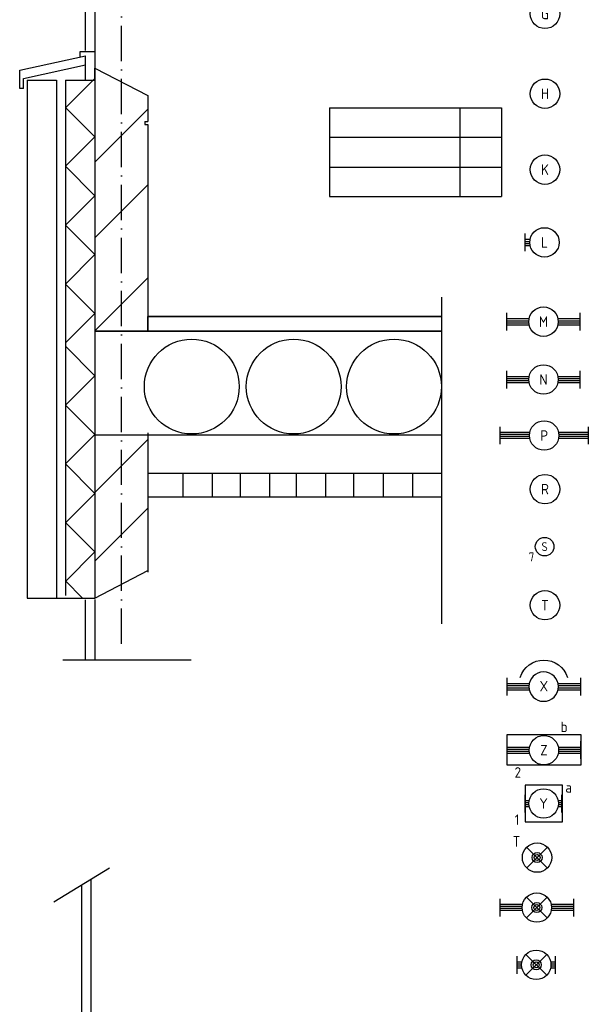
# Model space of a CAD drawing. Header units: millimetres. Extents: x 84333 to 240712, y -2244 to 84291.
# Tile 62 of 87: x 195840 to 205496, y 8652 to 25375. Entities that reach past the tile are written whole.
import ezdxf
from ezdxf.enums import TextEntityAlignment as Align

# ---------------------------------------------------------------- set-up
doc = ezdxf.new("R2010")
doc.units = ezdxf.units.MM
doc.header["$LTSCALE"] = 100
doc.linetypes.add('DASHDOT', pattern=[9, 6, -1.5, 0, -1.5])
doc.layers.get('0').update_dxf_attribs({"linetype": 'CONTINUOUS'})
for name, color, linetype in [('71', 2, 'CONTINUOUS'), ('AFDELING', 4, 'CONTINUOUS'), ('AL$7----_STRAMIEN', 1, 'DASHDOT'), ('BL$4----', 7, 'CONTINUOUS'), ('BOUW', 8, 'CONTINUOUS'), ('EB63101-_ATTRIB', 2, 'CONTINUOUS'), ('EB63501-_ATTRIB', 2, 'CONTINUOUS'), ('EL63101-_LICHT-ARM', 3, 'CONTINUOUS'), ('EL63101-LICHT-ARM', 3, 'CONTINUOUS'), ('EL63501-_NOODVRL-ARM', 3, 'CONTINUOUS'), ('EL6441--_DATACOM', 3, 'CONTINUOUS'), ('LIJN025', 10, 'CONTINUOUS')]:
    doc.layers.add(name, color=color, linetype=linetype)
doc.styles.add('1_8', font='ISO', dxfattribs={"height": 1.8})
doc.styles.add('TECHNIC', font='technic_.ttf')

# ---------------------------------------------------------------- blocks, each defined once
blk = doc.blocks.new('ES3G10')
for p, q in [((-3.25, -1.5), (-3.25, 1.5)), ((-3.25, 0.52), (-2.44, 0.52)), ((-3.25, 0.17), (-2.49, 0.17)), ((-3.25, -0.17), (-2.49, -0.17)), ((-3.25, -0.52), (-2.44, -0.52))]:
    blk.add_line(p, q)
blk.add_circle((0, 0), 2.5)
at = {"color": 6, "style": '1_8'}
for tag, flags, p in [('SCHAK', 8, (3.5, 2.75)), ('A_CODE', 8, (0, 0)), ('GROEP', 8, (-3.5, -2.75)), ('KAST', 9, (3.5, -2.75))]:
    blk.add_attdef(tag, text='', height=1.8, dxfattribs=dict(at, flags=flags)).set_placement(p, align=Align.MIDDLE)
blk = doc.blocks.new('EJ3T01')
at = {"color": 0}
for p, q in [((-1.77, 1.77), (1.77, -1.77)), ((1.77, 1.77), (-1.77, -1.77)), ((-3.25, -1.5), (-3.25, 1.5)), ((-3.25, 0.52), (-2.44, 0.52)), ((-3.25, 0.17), (-2.49, 0.17)), ((2.44, 0.52), (3.25, 0.52)), ((2.49, 0.17), (3.25, 0.17)), ((3.25, -1.5), (3.25, 1.5)), ((-3.25, -0.17), (-2.49, -0.17)), ((-3.25, -0.52), (-2.44, -0.52)), ((2.44, -0.52), (3.25, -0.52)), ((2.49, -0.17), (3.25, -0.17))]:
    blk.add_line(p, q, dxfattribs=at)
at = {"color": 6}
blk.add_lwpolyline([(1.77, -1.77), (1.75, -1.75)], dxfattribs=at)
at = {"color": 0}
for radius in [2.5, 0.85, 0.5]:
    blk.add_circle((0, 0), radius, dxfattribs=at)
at = {"color": 6, "style": '1_8'}
for tag, flags, p in [('A_CODE', 8, (-3.5, 2.75)), ('SCHAK', 8, (3.5, 2.75)), ('GROEP', 8, (-3.5, -2.75)), ('KAST', 9, (3.5, -2.75))]:
    blk.add_attdef(tag, text='', height=1.8, dxfattribs=dict(at, flags=flags)).set_placement(p, align=Align.MIDDLE)
blk = doc.blocks.new('EJ3T21')
at = {"color": 0}
for p, q in [((-1.77, 1.77), (1.77, -1.77)), ((1.77, 1.77), (-1.77, -1.77)), ((-6.25, -1.5), (-6.25, 1.5)), ((-6.25, 0.52), (-2.44, 0.52)), ((-6.25, 0.17), (-2.49, 0.17)), ((2.44, 0.52), (6.25, 0.52)), ((2.49, 0.17), (6.25, 0.17)), ((6.25, -1.5), (6.25, 1.5)), ((-6.25, -0.17), (-2.49, -0.17)), ((-6.25, -0.52), (-2.44, -0.52)), ((2.44, -0.52), (6.25, -0.52)), ((2.49, -0.17), (6.25, -0.17))]:
    blk.add_line(p, q, dxfattribs=at)
at = {"color": 6}
blk.add_lwpolyline([(1.77, -1.77), (1.75, -1.75)], dxfattribs=at)
at = {"color": 0}
for radius in [2.5, 0.85, 0.5]:
    blk.add_circle((0, 0), radius, dxfattribs=at)
at = {"color": 6, "style": '1_8'}
for tag, flags, p in [('A_CODE', 8, (-3.5, 2.75)), ('SCHAK', 8, (3.5, 2.75)), ('GROEP', 8, (-3.5, -2.75)), ('KAST', 9, (3.5, -2.75))]:
    blk.add_attdef(tag, text='', height=1.8, dxfattribs=dict(at, flags=flags)).set_placement(p, align=Align.MIDDLE)
blk = doc.blocks.new('ES3G01')
at = {"color": 0}
for p, q in [((-1.77, 1.77), (1.77, -1.77)), ((1.77, 1.77), (-1.77, -1.77))]:
    blk.add_line(p, q, dxfattribs=at)
at = {"color": 6}
blk.add_lwpolyline([(1.77, -1.77), (1.75, -1.75)], dxfattribs=at)
blk.add_circle((0, 0), 2.5)
at = {"color": 0}
for radius in [0.85, 0.5]:
    blk.add_circle((0, 0), radius, dxfattribs=at)
at = {"color": 6, "style": '1_8'}
for tag, flags, p in [('A_CODE', 8, (-3.5, 2.75)), ('SCHAK', 8, (3.5, 2.75)), ('GROEP', 8, (-3.5, -2.75)), ('KAST', 9, (3.5, -2.75))]:
    blk.add_attdef(tag, text='', height=1.8, dxfattribs=dict(at, flags=flags)).set_placement(p, align=Align.MIDDLE)
blk = doc.blocks.new('EJ3T10')
at = {"color": 0}
for p, q in [((-3.12, -1.5), (-3.12, 1.5)), ((-3.12, 0.52), (-2.44, 0.52)), ((-3.12, 0.17), (-2.49, 0.17)), ((2.44, 0.52), (3.12, 0.52)), ((2.49, 0.17), (3.12, 0.17)), ((3.12, -1.5), (3.12, 1.5)), ((-3.12, -0.17), (-2.49, -0.17)), ((-3.12, -0.52), (-2.44, -0.52)), ((2.44, -0.52), (3.12, -0.52)), ((2.49, -0.17), (3.12, -0.17))]:
    blk.add_line(p, q, dxfattribs=at)
blk.add_circle((0, 0), 2.5, dxfattribs=at)
at = {"color": 6, "style": '1_8'}
for tag, flags, p in [('SCHAK', 8, (3.5, 2.75)), ('A_CODE', 8, (0, 0)), ('GROEP', 8, (-3.5, -2.75)), ('KAST', 9, (3.5, -2.75))]:
    blk.add_attdef(tag, text='', height=1.8, dxfattribs=dict(at, flags=flags)).set_placement(p, align=Align.MIDDLE)
blk = doc.blocks.new('PENDEL')
at = {"color": 0}
for p, q in [((-6.25, -1.5), (-6.25, 1.5)), ((-6.25, 0.52), (-2.44, 0.52)), ((-6.25, 0.18), (-2.49, 0.18)), ((2.44, 0.52), (6.25, 0.52)), ((2.49, 0.18), (6.25, 0.18)), ((6.25, -1.5), (6.25, 1.5)), ((-6.25, -0.18), (-2.49, -0.18)), ((-6.25, -0.52), (-2.44, -0.52)), ((2.44, -0.52), (6.25, -0.52)), ((2.49, -0.18), (6.25, -0.18))]:
    blk.add_line(p, q, dxfattribs=at)
blk.add_circle((0, 0), 2.5, dxfattribs=at)
at = {"layer": 'EL63101-_LICHT-ARM'}
blk.add_arc((0.04, -0.3), 4.21, 197.6135, 342.3865, dxfattribs=at)
at = {"color": 6, "style": '1_8'}
for tag, flags, p in [('SCHAK', 8, (3.5, 2.75)), ('A_CODE', 8, (0, 0)), ('GROEP', 8, (-3.5, -2.75)), ('KAST', 9, (3.5, -2.75))]:
    blk.add_attdef(tag, text='', height=1.8, dxfattribs=dict(at, flags=flags)).set_placement(p, align=Align.MIDDLE)
at = {"style": '1_8', "flags": 8}
blk.add_attdef('M_CODE', text='', height=3.6, dxfattribs=at).set_placement((0, 0), align=Align.MIDDLE_CENTER)
blk = doc.blocks.new('EJ3T30')
at = {"color": 0}
for p, q in [((-7.5, -1.5), (-7.5, 1.5)), ((-7.5, 0.52), (-2.44, 0.52)), ((-7.5, 0.17), (-2.49, 0.17)), ((2.44, 0.52), (7.5, 0.52)), ((2.49, 0.17), (7.5, 0.17)), ((7.5, -1.5), (7.5, 1.5)), ((-7.5, -0.18), (-2.49, -0.18)), ((-7.5, -0.53), (-2.44, -0.53)), ((2.44, -0.53), (7.5, -0.53)), ((2.49, -0.18), (7.5, -0.18))]:
    blk.add_line(p, q, dxfattribs=at)
blk.add_circle((0, 0), 2.5, dxfattribs=at)
at = {"color": 6, "style": '1_8'}
for tag, flags, p in [('SCHAK', 8, (3.5, 2.75)), ('A_CODE', 8, (0, 0)), ('GROEP', 8, (-3.5, -2.75)), ('KAST', 9, (3.5, -2.75))]:
    blk.add_attdef(tag, text='', height=1.8, dxfattribs=dict(at, flags=flags)).set_placement(p, align=Align.MIDDLE)
blk = doc.blocks.new('ES3G00')
at = {"color": 0}
blk.add_circle((0, 0), 2.5, dxfattribs=at)
at = {"color": 0, "style": '1_8'}
for tag, flags, p in [('SCHAK', 8, (3.5, 2.75)), ('A_CODE', 8, (0, 0)), ('GROEP', 8, (-3.5, -2.75)), ('KAST', 9, (3.5, -2.75))]:
    blk.add_attdef(tag, text='', height=1.8, dxfattribs=dict(at, flags=flags)).set_placement(p, align=Align.MIDDLE)
blk = doc.blocks.new('EJ3T20')
at = {"color": 0}
for p, q in [((-6.25, -1.5), (-6.25, 1.5)), ((-6.25, 0.52), (-2.44, 0.52)), ((-6.25, 0.17), (-2.49, 0.17)), ((2.44, 0.52), (6.25, 0.52)), ((2.49, 0.17), (6.25, 0.17)), ((6.25, -1.5), (6.25, 1.5)), ((-6.25, -0.17), (-2.49, -0.17)), ((-6.25, -0.52), (-2.44, -0.52)), ((2.44, -0.52), (6.25, -0.52)), ((2.49, -0.17), (6.25, -0.17))]:
    blk.add_line(p, q, dxfattribs=at)
blk.add_circle((0, 0), 2.5, dxfattribs=at)
at = {"color": 0, "style": '1_8'}
for tag, flags, p in [('SCHAK', 8, (3.5, 2.75)), ('A_CODE', 8, (0, 0)), ('GROEP', 8, (-3.5, -2.75)), ('KAST', 9, (3.5, -2.75))]:
    blk.add_attdef(tag, text='', height=1.8, dxfattribs=dict(at, flags=flags)).set_placement(p, align=Align.MIDDLE)
blk = doc.blocks.new('A$C13e6995e')
at = {"layer": 'AL$7----_STRAMIEN', "color": 1}
blk.add_line((113233, 17016), (113233, 30491), dxfattribs=at)
at = {"layer": 'BL$4----', "color": 8, "linetype": 'Continuous'}
for p, q in [((112621, 30131), (112621, 27094)), ((112783, 30199), (112783, 17807)), ((111507, 26760), (112623, 27008)), ((112533, 26989), (112533, 27079)), ((112533, 27079), (112775, 27079)), ((112623, 26854), (112623, 27008)), ((111507, 26450), (111507, 26760)), ((111570, 26620), (112623, 26854)), ((112623, 26594), (112623, 26854)), ((112783, 26798), (113683, 26330)), ((112783, 26593), (112783, 26798)), ((111570, 26450), (111570, 26620)), ((111633, 26595), (111633, 21005)), ((111633, 26595), (112133, 26594)), ((112133, 26594), (112133, 17807)), ((112783, 26623), (112283, 26123)), ((112283, 26594), (112283, 17838)), ((112283, 26594), (112783, 26593)), ((111570, 26450), (111507, 26450)), ((113683, 26330), (113683, 25888)), ((112283, 26130), (112783, 25630)), ((112783, 25201), (113683, 26101)), ((116767, 26124), (119689, 26124)), ((116767, 26124), (116767, 24614)), ((118979, 26124), (118979, 24614)), ((119689, 26124), (119689, 24614)), ((113633, 25888), (113683, 25888)), ((113633, 25888), (113633, 25838)), ((113633, 25838), (113683, 25838)), ((113683, 25838), (113683, 22344)), ((112783, 25630), (112283, 25130)), ((116767, 25624), (119689, 25624)), ((112283, 25130), (112783, 24630)), ((116767, 25114), (119689, 25114)), ((112783, 23915), (113683, 24815)), ((112783, 24630), (112283, 24130)), ((116767, 24614), (119689, 24614)), ((112283, 24130), (112783, 23630)), ((112783, 23630), (112283, 23130)), ((112283, 23130), (112783, 22630)), ((112783, 22337), (113683, 23237)), ((118678, 19837), (118678, 22905)), ((112783, 22630), (112283, 22130)), ((118678, 22580), (113683, 22580)), ((113683, 22330), (113683, 22580)), ((113683, 22580), (113683, 22330)), ((118678, 22330), (112783, 22330)), ((112283, 22073), (112783, 21573)), ((118678, 17357), (118678, 21930)), ((112783, 21573), (112283, 21073)), ((112283, 21073), (112783, 20573)), ((111633, 21005), (111633, 17795)), ((112783, 20573), (112283, 20073)), ((113683, 20600), (113683, 18233)), ((112783, 19588), (113683, 20488)), ((112283, 20073), (112783, 19573)), ((112783, 19573), (112283, 19073)), ((112783, 18422), (113683, 19322)), ((112283, 19079), (112783, 18579)), ((112783, 18579), (112283, 18079)), ((112783, 17795), (113683, 18263)), ((112283, 18086), (112574, 17795)), ((111633, 17795), (112783, 17795)), ((112621, 17767), (112621, 16746)), ((112783, 17772), (112783, 16746)), ((112240, 16746), (114419, 16746)), ((112089, 12639), (113034, 13213)), ((112554, 12921), (112554, 8667)), ((112716, 13020), (112716, 3372))]:
    blk.add_line(p, q, dxfattribs=at)
at = {"layer": 'BOUW'}
for p, q in [((113693, 22580), (118678, 22580)), ((112783, 22330), (118678, 22330)), ((118678, 20562), (112783, 20562)), ((118678, 19912), (113683, 19912)), ((114282, 19505), (114282, 19909)), ((114782, 19505), (114782, 19909)), ((115257, 19505), (115257, 19909)), ((115757, 19505), (115757, 19909)), ((116208, 19505), (116208, 19909)), ((116708, 19505), (116708, 19909)), ((117183, 19505), (117183, 19909)), ((117683, 19505), (117683, 19909)), ((118182, 19505), (118182, 19909)), ((118678, 19512), (113683, 19512))]:
    blk.add_line(p, q, dxfattribs=at)
for centre in [(114429, 21388), (116160, 21388), (117864, 21388)]:
    blk.add_circle(centre, 805, dxfattribs=at)
at = {"layer": 'AFDELING', "color": 8, "style": 'TECHNIC'}
for p in [(92219, 54468), (58038, 41625), (88108, 41444)]:
    blk.add_attdef('VIDE', text='', height=500, dxfattribs=at).set_placement(p, align=Align.CENTER)
blk.add_attdef('VIDE', text='', height=500, rotation=90, dxfattribs=at).set_placement((75129, 25766), align=Align.CENTER)

msp = doc.modelspace()

# ---------------------------------------------------------------- linework, layer by layer
at = {"layer": '71', "color": 50}
for p, q in [((205056, 12374), (204424, 12374)), ((204424, 12374), (204424, 11749)), ((205056, 11749), (205056, 12374)), ((204424, 11749), (205056, 11749))]:
    msp.add_line(p, q, dxfattribs=at)
at = {"layer": 'LIJN025', "color": 50}
for p, q in [((204120, 12712), (204120, 13232)), ((204120, 13232), (205368, 13232)), ((205368, 13232), (205368, 12712)), ((205368, 12712), (204120, 12712))]:
    msp.add_line(p, q, dxfattribs=at)

# ---------------------------------------------------------------- block references
at = {"layer": 'EL63101-_LICHT-ARM'}
ref = msp.add_blockref('ES3G00', (204760, 25474, 3500), dxfattribs=dict(at, xscale=100, yscale=100, zscale=100))
ref.add_attrib('A_CODE', 'G', dxfattribs={"layer": 'EB63101-_ATTRIB', "color": 1, "height": 180, "style": '1_8', "flags": 8}).set_placement((204760, 25474, 3500), align=Align.MIDDLE)
ref = msp.add_blockref('ES3G00', (204760, 24118, 3500), dxfattribs=dict(at, xscale=100, yscale=100, zscale=100))
ref.add_attrib('A_CODE', 'H', dxfattribs={"layer": 'EB63101-_ATTRIB', "color": 1, "height": 180, "style": '1_8', "flags": 8}).set_placement((204760, 24118, 3500), align=Align.MIDDLE)
ref = msp.add_blockref('ES3G00', (204760, 22829, 3500), dxfattribs=dict(at, xscale=100, yscale=100, zscale=100))
ref.add_attrib('A_CODE', 'K', dxfattribs={"layer": 'EB63101-_ATTRIB', "color": 1, "height": 180, "style": '1_8', "flags": 8}).set_placement((204760, 22829, 3500), align=Align.MIDDLE)
ref = msp.add_blockref('ES3G10', (204751, 21593), dxfattribs=dict(at, xscale=100, yscale=100, zscale=100))
ref.add_attrib('A_CODE', 'L', dxfattribs={"layer": 'EB63101-_ATTRIB', "color": 1, "height": 180, "style": '1_8', "flags": 8}).set_placement((204751, 21593), align=Align.MIDDLE)
ref = msp.add_blockref('EJ3T20', (204735, 20246, 3500), dxfattribs=dict(at, xscale=100, yscale=100, zscale=100))
ref.add_attrib('A_CODE', 'M', dxfattribs={"layer": 'EB63101-_ATTRIB', "color": 1, "height": 180, "style": '1_8', "flags": 8}).set_placement((204735, 20246, 3500), align=Align.MIDDLE)
ref = msp.add_blockref('EJ3T20', (204735, 19264, 3500), dxfattribs=dict(at, xscale=100, yscale=100, zscale=100))
ref.add_attrib('A_CODE', 'N', dxfattribs={"layer": 'EB63101-_ATTRIB', "color": 1, "height": 180, "style": '1_8', "flags": 8}).set_placement((204735, 19264, 3500), align=Align.MIDDLE)
ref = msp.add_blockref('EJ3T30', (204746, 18313), dxfattribs=dict(at, xscale=100, yscale=100, zscale=100, rotation=180))
ref.add_attrib('A_CODE', 'P', dxfattribs={"layer": 'EB63101-_ATTRIB', "color": 1, "height": 180, "style": '1_8', "flags": 8}).set_placement((204746, 18313), align=Align.MIDDLE)
ref = msp.add_blockref('ES3G00', (204760, 17402, 3500), dxfattribs=dict(at, xscale=100, yscale=100, zscale=100))
ref.add_attrib('A_CODE', 'R', dxfattribs={"layer": 'EB63101-_ATTRIB', "color": 1, "height": 180, "style": '1_8', "flags": 8}).set_placement((204760, 17402, 3500), align=Align.MIDDLE)
ref = msp.add_blockref('ES3G00', (204754, 16425, 1645), dxfattribs=dict(at, xscale=63.28125, yscale=63.28125, zscale=63.28125))
ref.add_attrib('A_CODE', 'S', dxfattribs={"layer": 'EB63101-_ATTRIB', "color": 210, "height": 150, "style": '1_8', "flags": 8}).set_placement((204754, 16425, 1645), align=Align.MIDDLE)
ref.add_attrib('GROEP', '7', dxfattribs={"layer": 'EB63101-_ATTRIB', "color": 210, "height": 150, "style": '1_8', "flags": 8}).set_placement((204532, 16251, 1645), align=Align.MIDDLE)
ref = msp.add_blockref('ES3G00', (204760, 15430, 3500), dxfattribs=dict(at, xscale=100, yscale=100, zscale=100))
ref.add_attrib('A_CODE', 'T', dxfattribs={"layer": 'EB63101-_ATTRIB', "color": 1, "height": 180, "style": '1_8', "flags": 8}).set_placement((204760, 15430, 3500), align=Align.MIDDLE)
ref = msp.add_blockref('EJ3T20', (204742, 12969, 3500), dxfattribs=dict(at, xscale=100, yscale=100, zscale=100))
ref.add_attrib('A_CODE', 'Z', dxfattribs={"layer": 'EB63101-_ATTRIB', "color": 1, "height": 180, "style": '1_8', "flags": 8}).set_placement((204742, 12969, 3500), align=Align.MIDDLE)
ref.add_attrib('GROEP', '2', dxfattribs={"layer": 'EB63101-_ATTRIB', "color": 1, "height": 180, "style": '1_8', "flags": 8}).set_placement((204299, 12590, 3500), align=Align.MIDDLE)
ref.add_attrib('SCHAK', 'b', dxfattribs={"layer": 'EB63101-_ATTRIB', "color": 1, "height": 180, "style": '1_8', "flags": 8}).set_placement((205084, 13365, 3500), align=Align.MIDDLE)
ref = msp.add_blockref('EJ3T10', (204737, 12062), dxfattribs=dict(at, xscale=100, yscale=100, zscale=100))
ref.add_attrib('A_CODE', 'Y', dxfattribs={"layer": 'EB63101-_ATTRIB', "color": 1, "height": 180, "style": '1_8', "flags": 8}).set_placement((204737, 12062), align=Align.MIDDLE)
ref.add_attrib('GROEP', '1', dxfattribs={"layer": 'EB63101-_ATTRIB', "color": 1, "height": 180, "style": '1_8', "flags": 8}).set_placement((204287, 11787), align=Align.MIDDLE)
ref.add_attrib('SCHAK', 'a', dxfattribs={"layer": 'EB63101-_ATTRIB', "color": 1, "height": 180, "style": '1_8', "flags": 8}).set_placement((205162, 12337), align=Align.MIDDLE)
at = {"layer": 'EL63101-LICHT-ARM'}
ref = msp.add_blockref('PENDEL', (204737, 14048), dxfattribs=dict(at, xscale=-100, yscale=100, zscale=100, rotation=180))
ref.add_attrib('A_CODE', 'X', dxfattribs={"layer": 'EB63101-_ATTRIB', "color": 1, "height": 180, "style": '1_8', "flags": 8}).set_placement((204741, 14056), align=Align.MIDDLE)
at = {"layer": 'EL63501-_NOODVRL-ARM'}
ref = msp.add_blockref('ES3G01', (204626, 11144), dxfattribs=dict(at, xscale=100, yscale=100, zscale=100))
ref.add_attrib('A_CODE', 'T', dxfattribs={"layer": 'EB63501-_ATTRIB', "color": 1, "height": 180, "style": '1_8', "flags": 8}).set_placement((204276, 11419), align=Align.MIDDLE)
at = {"layer": 'EL63501-_NOODVRL-ARM', "xscale": 100, "yscale": 100, "zscale": 100, "rotation": 180}
msp.add_blockref('EJ3T21', (204621, 10295), dxfattribs=at)
at = {"layer": 'EL63501-_NOODVRL-ARM', "xscale": 100, "yscale": 100, "zscale": 100}
msp.add_blockref('EJ3T01', (204612, 9322), dxfattribs=at)
at = {"layer": 'EL6441--_DATACOM'}
msp.add_blockref('A$C13e6995e', (84333, -2244), dxfattribs=at)

doc.saveas('drawing.dxf')
